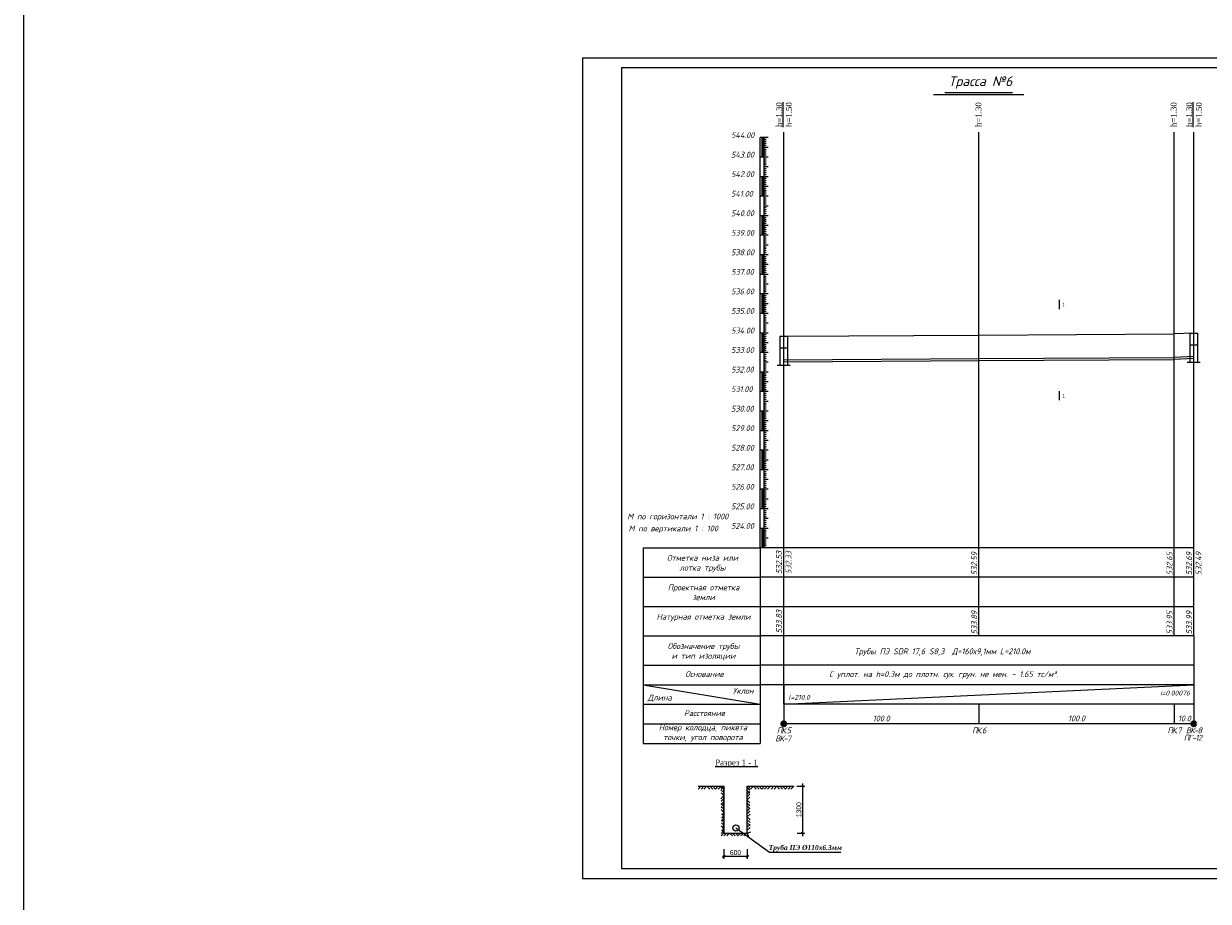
# Model space of a CAD drawing. Extents: x 0 to 361260, y 0 to 4201817.
# Tile 67 of 256: x 359863 to 360470, y 4196096 to 4196546. Entities that reach past the tile are written whole.
import ezdxf

# ---------------------------------------------------------------- set-up
doc = ezdxf.new("R2010")
doc.units = 0
doc.header["$LTSCALE"] = 0.5
doc.header["$MEASUREMENT"] = 0
for name, color, linetype in [('(0)', 7, 'Continuous'), ('_PP_TAB', 7, 'Continuous'), ('Layer6', 28, 'Continuous'), ('TXT', 7, 'Continuous'), ('Водопровод 10', 7, 'Continuous')]:
    doc.layers.add(name, color=color, linetype=linetype)
doc.styles.add('Arial Gyr', font='arial.ttf')
doc.styles.add('IsoK', font='isocpeui.ttf')
doc.styles.add('TIMES', font='times.ttf')
doc.styles.add('TimesNew', font='times.ttf', dxfattribs={"height": 2.5})

# ---------------------------------------------------------------- blocks, each defined once
blk = doc.blocks.new('_Oblique')
at = {"color": 0, "linetype": 'ByBlock', "lineweight": -2}
blk.add_line((-0.5, -0.5), (0.5, 0.5), dxfattribs=at)

msp = doc.modelspace()

# ---------------------------------------------------------------- linework, layer by layer
at = {"layer": '(0)', "ltscale": 2}
for p in [(360352.572, 4196386.188), (360462.572, 4196387.188)]:
    msp.add_line(p, (360452.572, 4196386.788), dxfattribs=at)
msp.add_lwpolyline([(359863.314, 4201816.993), (361260.315, 4201816.993), (361260.315, 4192735.673), (359863.314, 4192735.673)], close=True, dxfattribs=at)
at = {"ltscale": 2}
for p, q in [((360149.526, 4196528.167), (360776.215, 4196528.167)), ((360149.526, 4196528.167), (360149.526, 4196108.167)), ((360169.526, 4196523.167), (360771.344, 4196523.167)), ((360169.526, 4196523.167), (360169.526, 4196113.167)), ((360169.526, 4196113.167), (360771.344, 4196113.167)), ((360149.526, 4196108.167), (360776.215, 4196108.167))]:
    msp.add_line(p, q, dxfattribs=at)
at = {"color": 7}
for p, q in [((360329.312, 4196509.422), (360375.586, 4196509.422)), ((360335, 4196510.422), (360369.759, 4196510.422))]:
    msp.add_line(p, q, dxfattribs=at)
at = {"color": 132, "lineweight": 20, "ltscale": 0.13, "true_color": 0x00c2c2}
for p, q in [((360252.572, 4196197.288), (360252.572, 4196490.017)), ((360352.572, 4196232.288), (360352.572, 4196490.017)), ((360452.572, 4196232.288), (360452.572, 4196490.017)), ((360462.572, 4196232.288), (360462.572, 4196490.017)), ((360180.572, 4196277.288), (360180.572, 4196177.288)), ((360180.572, 4196277.288), (360240.572, 4196277.288)), ((360252.572, 4196277.288), (360240.572, 4196277.288)), ((360240.572, 4196277.288), (360240.572, 4196177.288)), ((360462.572, 4196277.288), (360252.572, 4196277.288)), ((360180.572, 4196262.288), (360240.572, 4196262.288)), ((360252.572, 4196262.288), (360240.572, 4196262.288)), ((360462.572, 4196262.288), (360252.572, 4196262.288)), ((360180.572, 4196247.288), (360252.572, 4196247.288)), ((360252.572, 4196247.288), (360462.572, 4196247.288)), ((360180.572, 4196232.288), (360240.572, 4196232.288)), ((360252.572, 4196232.288), (360240.572, 4196232.288)), ((360462.572, 4196232.288), (360252.572, 4196232.288)), ((360462.572, 4196232.288), (360462.572, 4196197.288)), ((360180.572, 4196217.288), (360240.572, 4196217.288)), ((360252.572, 4196217.288), (360240.572, 4196217.288)), ((360462.572, 4196217.288), (360252.572, 4196217.288)), ((360180.572, 4196207.288), (360240.572, 4196207.288)), ((360180.572, 4196207.288), (360240.572, 4196197.288)), ((360252.572, 4196207.288), (360240.572, 4196207.288)), ((360462.572, 4196207.288), (360252.572, 4196207.288)), ((360252.572, 4196207.288), (360252.572, 4196187.288)), ((360252.572, 4196197.288), (360462.572, 4196207.288)), ((360180.572, 4196197.288), (360240.572, 4196197.288)), ((360462.572, 4196197.288), (360252.572, 4196197.288)), ((360252.572, 4196197.288), (360252.572, 4196187.288)), ((360352.572, 4196197.288), (360352.572, 4196187.288)), ((360452.572, 4196197.288), (360452.572, 4196187.288)), ((360462.572, 4196197.288), (360462.572, 4196187.288)), ((360180.572, 4196187.288), (360240.572, 4196187.288)), ((360462.572, 4196187.288), (360252.572, 4196187.288)), ((360180.572, 4196177.288), (360240.572, 4196177.288))]:
    msp.add_line(p, q, dxfattribs=at)
at = {"linetype": 'Continuous'}
msp.add_line((360242.572, 4196373.288), (360242.572, 4196374.188), dxfattribs=at)
at = {"color": 4, "lineweight": 20, "ltscale": 0.13}
msp.add_line((360180.572, 4196187.288), (360240.572, 4196187.288), dxfattribs=at)
at = {"lineweight": 15, "ltscale": 0.5}
for p, q in [((360261.528, 4196155.789), (360262.778, 4196154.99)), ((360262.193, 4196156.774), (360262.193, 4196129.849)), ((360259.291, 4196155.346), (360263.443, 4196155.346)), ((360259.38, 4196131.346), (360263.443, 4196131.346)), ((360261.5, 4196131.789), (360262.75, 4196130.99)), ((360221.883, 4196123.182), (360221.883, 4196118.263)), ((360233.883, 4196123.182), (360233.883, 4196118.263))]:
    msp.add_line(p, q, dxfattribs=at)
at = {"ltscale": 0.5}
for p, q in [((360210.149, 4196155.351), (360208.73, 4196153.907)), ((360208.806, 4196155.346), (360221.883, 4196155.346)), ((360211.64, 4196155.351), (360210.221, 4196153.907)), ((360213.064, 4196155.346), (360211.712, 4196153.907)), ((360213.276, 4196155.351), (360214.695, 4196153.907)), ((360214.767, 4196155.351), (360216.186, 4196153.907)), ((360216.258, 4196155.351), (360217.677, 4196153.907)), ((360218.968, 4196155.351), (360217.549, 4196153.907)), ((360220.459, 4196155.351), (360219.04, 4196153.907)), ((360221.883, 4196153.622), (360220.418, 4196155.019)), ((360221.927, 4196150.648), (360220.426, 4196148.935)), ((360221.905, 4196152.131), (360220.441, 4196153.528)), ((360221.927, 4196150.64), (360220.463, 4196152.037)), ((360221.883, 4196155.346), (360220.531, 4196153.907)), ((360221.883, 4196155.346), (360221.883, 4196131.346)), ((360233.896, 4196155.346), (360245.714, 4196155.346)), ((360233.896, 4196154.713), (360235.222, 4196153.418)), ((360233.896, 4196153.226), (360235.227, 4196151.927)), ((360233.896, 4196151.338), (360235.267, 4196152.693)), ((360233.896, 4196149.842), (360235.271, 4196151.202)), ((360233.896, 4196148.346), (360235.276, 4196149.711)), ((360235.557, 4196155.346), (360234.138, 4196153.902)), ((360237.048, 4196155.346), (360235.629, 4196153.902)), ((360237.039, 4196155.346), (360238.458, 4196153.902)), ((360238.531, 4196155.346), (360239.95, 4196153.902)), ((360240.022, 4196155.346), (360241.441, 4196153.902)), ((360242.731, 4196155.346), (360241.312, 4196153.902)), ((360244.222, 4196155.346), (360242.804, 4196153.902)), ((360245.714, 4196155.346), (360244.295, 4196153.902)), ((360245.883, 4196155.346), (360257.701, 4196155.346)), ((360247.544, 4196155.346), (360246.125, 4196153.902)), ((360249.035, 4196155.346), (360247.616, 4196153.902)), ((360249.026, 4196155.346), (360250.445, 4196153.902)), ((360250.518, 4196155.346), (360251.937, 4196153.902)), ((360252.009, 4196155.346), (360253.428, 4196153.902)), ((360254.718, 4196155.346), (360253.299, 4196153.902)), ((360256.209, 4196155.346), (360254.79, 4196153.902)), ((360257.701, 4196155.346), (360256.282, 4196153.902)), ((360221.883, 4196149.09), (360220.527, 4196147.717)), ((360221.883, 4196147.577), (360220.549, 4196146.226)), ((360221.883, 4196145.069), (360220.549, 4196146.226)), ((360221.883, 4196143.61), (360220.569, 4196144.864)), ((360221.883, 4196141.975), (360220.591, 4196143.373)), ((360233.837, 4196148.296), (360233.841, 4196148.292)), ((360233.837, 4196148.287), (360233.841, 4196148.292)), ((360233.896, 4196148.238), (360235.285, 4196146.882)), ((360233.896, 4196146.751), (360235.29, 4196145.39)), ((360233.896, 4196145.265), (360235.294, 4196143.899)), ((360233.896, 4196142.645), (360235.294, 4196144.028)), ((360221.883, 4196141.975), (360220.62, 4196140.548)), ((360221.883, 4196140.304), (360220.629, 4196139.057)), ((360221.883, 4196138.804), (360220.638, 4196137.565)), ((360221.883, 4196136.92), (360220.677, 4196138.07)), ((360233.882, 4196138.131), (360235.343, 4196136.729)), ((360233.896, 4196141.15), (360235.299, 4196142.537)), ((360233.896, 4196139.622), (360235.303, 4196141.045)), ((360233.896, 4196139.622), (360235.325, 4196138.22)), ((360221.883, 4196132.516), (360220.46, 4196131.076)), ((360221.887, 4196131.351), (360220.468, 4196129.907)), ((360221.883, 4196135.45), (360220.7, 4196136.579)), ((360221.883, 4196133.754), (360220.722, 4196135.088)), ((360221.883, 4196133.754), (360220.763, 4196132.259)), ((360221.883, 4196131.346), (360233.883, 4196131.346)), ((360223.379, 4196131.351), (360221.96, 4196129.907)), ((360224.87, 4196131.351), (360223.451, 4196129.907)), ((360224.861, 4196131.351), (360226.28, 4196129.907)), ((360226.353, 4196131.351), (360227.771, 4196129.907)), ((360227.844, 4196131.351), (360229.263, 4196129.907)), ((360228.079, 4196134.006), (360245.306, 4196121.511)), ((360230.553, 4196131.351), (360229.134, 4196129.907)), ((360232.044, 4196131.351), (360230.625, 4196129.907)), ((360233.535, 4196131.351), (360232.117, 4196129.907)), ((360233.873, 4196134.319), (360235.312, 4196135.742)), ((360233.877, 4196132.828), (360235.317, 4196134.251)), ((360233.877, 4196131.344), (360235.804, 4196131.965)), ((360233.881, 4196131.352), (360234.535, 4196129.436)), ((360233.9, 4196136.64), (360235.361, 4196135.238)), ((360221.258, 4196119.513), (360234.508, 4196119.513)), ((360221.883, 4196123.182), (360221.883, 4196118.263)), ((360233.883, 4196123.182), (360233.883, 4196118.263)), ((360245.306, 4196121.511), (360281.893, 4196121.511))]:
    msp.add_line(p, q, dxfattribs=at)
at = {"linetype": 'Continuous', "lineweight": 5}
for p, q in [((360221.883, 4196131.346), (360221.883, 4196155.346)), ((360233.896, 4196131.35), (360233.896, 4196155.346))]:
    msp.add_line(p, q, dxfattribs=at)
at = {"color": 0, "lineweight": 15, "ltscale": 0.5}
msp.add_circle((360228.079, 4196134.006), 1.587, dxfattribs=at)
at = {"layer": '_PP_TAB', "color": 0, "ltscale": 10}
msp.add_line((360252.572, 4196385.588), (360352.572, 4196386.188), dxfattribs=at)
at = {"layer": '_PP_TAB', "ltscale": 5000}
for p, q in [((360460.572, 4196387.188), (360460.572, 4196372.188)), ((360460.572, 4196387.188), (360464.572, 4196387.188)), ((360464.572, 4196387.188), (360464.572, 4196372.188)), ((360250.572, 4196385.588), (360250.572, 4196370.588)), ((360250.572, 4196385.588), (360254.572, 4196385.588)), ((360254.572, 4196385.588), (360254.572, 4196370.588)), ((360460.572, 4196381.291), (360464.572, 4196381.291)), ((360250.572, 4196379.691), (360254.572, 4196379.691)), ((360255.892, 4196370.588), (360249.253, 4196370.588)), ((360465.892, 4196372.188), (360459.253, 4196372.188))]:
    msp.add_line(p, q, dxfattribs=at)
at = {"layer": '_PP_TAB', "color": 176, "lineweight": 25, "ltscale": 5000}
for p, q in [((360252.572, 4196373.588), (360352.572, 4196374.188)), ((360352.572, 4196374.188), (360452.572, 4196374.788)), ((360462.572, 4196375.188), (360452.572, 4196374.788)), ((360462.572, 4196374.188), (360452.572, 4196373.788)), ((360252.572, 4196372.588), (360352.572, 4196373.188)), ((360352.572, 4196373.188), (360452.572, 4196373.788))]:
    msp.add_line(p, q, dxfattribs=at)
at = {"layer": 'TXT'}
for p, q in [((360240.572, 4196277.288), (360240.572, 4196487.288)), ((360242.572, 4196487.288), (360240.572, 4196487.288)), ((360241.372, 4196487.288), (360241.372, 4196477.288)), ((360241.572, 4196487.288), (360241.572, 4196477.288)), ((360241.772, 4196487.288), (360241.772, 4196477.288)), ((360242.572, 4196277.288), (360242.572, 4196487.288)), ((360244.572, 4196487.288), (360242.572, 4196487.288)), ((360243.572, 4196486.288), (360242.572, 4196486.288)), ((360243.572, 4196485.288), (360242.572, 4196485.288)), ((360243.572, 4196484.288), (360242.572, 4196484.288)), ((360243.572, 4196483.288), (360242.572, 4196483.288)), ((360242.572, 4196477.288), (360240.572, 4196477.288)), ((360244.572, 4196482.288), (360242.572, 4196482.288)), ((360243.572, 4196481.288), (360242.572, 4196481.288)), ((360243.572, 4196480.288), (360242.572, 4196480.288)), ((360243.572, 4196479.288), (360242.572, 4196479.288)), ((360243.572, 4196478.288), (360242.572, 4196478.288)), ((360244.572, 4196477.288), (360242.572, 4196477.288)), ((360243.572, 4196476.288), (360242.572, 4196476.288)), ((360243.572, 4196475.288), (360242.572, 4196475.288)), ((360243.572, 4196474.288), (360242.572, 4196474.288)), ((360243.572, 4196473.288), (360242.572, 4196473.288)), ((360244.572, 4196472.288), (360242.572, 4196472.288)), ((360243.572, 4196471.288), (360242.572, 4196471.288)), ((360242.572, 4196467.288), (360240.572, 4196467.288)), ((360242.572, 4196467.288), (360240.572, 4196467.288)), ((360241.372, 4196467.288), (360241.372, 4196457.288)), ((360241.572, 4196467.288), (360241.572, 4196457.288)), ((360241.772, 4196467.288), (360241.772, 4196457.288)), ((360243.572, 4196470.288), (360242.572, 4196470.288)), ((360243.572, 4196469.288), (360242.572, 4196469.288)), ((360243.572, 4196468.288), (360242.572, 4196468.288)), ((360244.572, 4196467.288), (360242.572, 4196467.288)), ((360244.572, 4196467.288), (360242.572, 4196467.288)), ((360243.572, 4196466.288), (360242.572, 4196466.288)), ((360243.572, 4196465.288), (360242.572, 4196465.288)), ((360243.572, 4196464.288), (360242.572, 4196464.288)), ((360243.572, 4196463.288), (360242.572, 4196463.288)), ((360244.572, 4196462.288), (360242.572, 4196462.288)), ((360243.572, 4196461.288), (360242.572, 4196461.288)), ((360243.572, 4196460.288), (360242.572, 4196460.288)), ((360243.572, 4196459.288), (360242.572, 4196459.288)), ((360242.572, 4196457.288), (360240.572, 4196457.288)), ((360243.572, 4196458.288), (360242.572, 4196458.288)), ((360244.572, 4196457.288), (360242.572, 4196457.288)), ((360243.572, 4196456.288), (360242.572, 4196456.288)), ((360243.572, 4196455.288), (360242.572, 4196455.288)), ((360243.572, 4196454.288), (360242.572, 4196454.288)), ((360243.572, 4196453.288), (360242.572, 4196453.288)), ((360242.572, 4196447.288), (360240.572, 4196447.288)), ((360241.372, 4196447.288), (360241.372, 4196437.288)), ((360241.572, 4196447.288), (360241.572, 4196437.288)), ((360241.772, 4196447.288), (360241.772, 4196437.288)), ((360244.572, 4196452.288), (360242.572, 4196452.288)), ((360243.572, 4196451.288), (360242.572, 4196451.288)), ((360243.572, 4196450.288), (360242.572, 4196450.288)), ((360243.572, 4196449.288), (360242.572, 4196449.288)), ((360243.572, 4196448.288), (360242.572, 4196448.288)), ((360244.572, 4196447.288), (360242.572, 4196447.288)), ((360243.572, 4196446.288), (360242.572, 4196446.288)), ((360243.572, 4196445.288), (360242.572, 4196445.288)), ((360243.572, 4196444.288), (360242.572, 4196444.288)), ((360243.572, 4196443.288), (360242.572, 4196443.288)), ((360244.572, 4196442.288), (360242.572, 4196442.288)), ((360243.572, 4196441.288), (360242.572, 4196441.288)), ((360242.572, 4196437.288), (360240.572, 4196437.288)), ((360243.572, 4196440.288), (360242.572, 4196440.288)), ((360243.572, 4196439.288), (360242.572, 4196439.288)), ((360243.572, 4196438.288), (360242.572, 4196438.288)), ((360244.572, 4196437.288), (360242.572, 4196437.288)), ((360243.572, 4196436.288), (360242.572, 4196436.288)), ((360243.572, 4196435.288), (360242.572, 4196435.288)), ((360243.572, 4196434.288), (360242.572, 4196434.288)), ((360243.572, 4196433.288), (360242.572, 4196433.288)), ((360244.572, 4196432.288), (360242.572, 4196432.288)), ((360243.572, 4196431.288), (360242.572, 4196431.288)), ((360243.572, 4196430.288), (360242.572, 4196430.288)), ((360243.572, 4196429.288), (360242.572, 4196429.288)), ((360242.572, 4196427.288), (360240.572, 4196427.288)), ((360241.372, 4196427.288), (360241.372, 4196417.288)), ((360241.572, 4196427.288), (360241.572, 4196417.288)), ((360241.772, 4196427.288), (360241.772, 4196417.288)), ((360243.572, 4196428.288), (360242.572, 4196428.288)), ((360244.572, 4196427.288), (360242.572, 4196427.288)), ((360243.572, 4196426.288), (360242.572, 4196426.288)), ((360243.572, 4196425.288), (360242.572, 4196425.288)), ((360243.572, 4196424.288), (360242.572, 4196424.288)), ((360243.572, 4196423.288), (360242.572, 4196423.288)), ((360242.572, 4196417.288), (360240.572, 4196417.288)), ((360244.572, 4196422.288), (360242.572, 4196422.288)), ((360243.572, 4196421.288), (360242.572, 4196421.288)), ((360243.572, 4196420.288), (360242.572, 4196420.288)), ((360243.572, 4196419.288), (360242.572, 4196419.288)), ((360243.572, 4196418.288), (360242.572, 4196418.288)), ((360244.572, 4196417.288), (360242.572, 4196417.288)), ((360243.572, 4196416.288), (360242.572, 4196416.288)), ((360243.572, 4196415.288), (360242.572, 4196415.288)), ((360243.572, 4196414.288), (360242.572, 4196414.288)), ((360243.572, 4196413.288), (360242.572, 4196413.288)), ((360244.572, 4196412.288), (360242.572, 4196412.288)), ((360243.572, 4196411.288), (360242.572, 4196411.288)), ((360242.572, 4196407.288), (360240.572, 4196407.288)), ((360241.372, 4196407.288), (360241.372, 4196397.288)), ((360241.572, 4196407.288), (360241.572, 4196397.288)), ((360241.772, 4196407.288), (360241.772, 4196397.288)), ((360243.572, 4196410.288), (360242.572, 4196410.288)), ((360243.572, 4196409.288), (360242.572, 4196409.288)), ((360243.572, 4196408.288), (360242.572, 4196408.288)), ((360244.572, 4196407.288), (360242.572, 4196407.288)), ((360243.572, 4196406.288), (360242.572, 4196406.288)), ((360243.572, 4196405.288), (360242.572, 4196405.288)), ((360243.572, 4196404.288), (360242.572, 4196404.288)), ((360243.572, 4196403.288), (360242.572, 4196403.288)), ((360244.572, 4196402.288), (360242.572, 4196402.288)), ((360243.572, 4196401.288), (360242.572, 4196401.288)), ((360243.572, 4196400.288), (360242.572, 4196400.288)), ((360243.572, 4196399.288), (360242.572, 4196399.288)), ((360243.572, 4196398.288), (360242.572, 4196398.288)), ((360242.572, 4196397.288), (360240.572, 4196397.288)), ((360244.572, 4196397.288), (360242.572, 4196397.288)), ((360243.572, 4196396.288), (360242.572, 4196396.288)), ((360243.572, 4196395.288), (360242.572, 4196395.288)), ((360243.572, 4196394.288), (360242.572, 4196394.288)), ((360243.572, 4196393.288), (360242.572, 4196393.288)), ((360244.572, 4196392.288), (360242.572, 4196392.288)), ((360242.572, 4196387.288), (360240.572, 4196387.288)), ((360241.372, 4196387.288), (360241.372, 4196377.288)), ((360241.572, 4196387.288), (360241.572, 4196377.288)), ((360241.772, 4196387.288), (360241.772, 4196377.288)), ((360243.572, 4196391.288), (360242.572, 4196391.288)), ((360243.572, 4196390.288), (360242.572, 4196390.288)), ((360243.572, 4196389.288), (360242.572, 4196389.288)), ((360243.572, 4196388.288), (360242.572, 4196388.288)), ((360244.572, 4196387.288), (360242.572, 4196387.288)), ((360243.572, 4196386.288), (360242.572, 4196386.288)), ((360243.572, 4196385.288), (360242.572, 4196385.288)), ((360243.572, 4196384.288), (360242.572, 4196384.288)), ((360243.572, 4196383.288), (360242.572, 4196383.288)), ((360244.572, 4196382.288), (360242.572, 4196382.288)), ((360243.572, 4196381.288), (360242.572, 4196381.288)), ((360243.572, 4196380.288), (360242.572, 4196380.288)), ((360242.572, 4196377.288), (360240.572, 4196377.288)), ((360243.572, 4196379.288), (360242.572, 4196379.288)), ((360243.572, 4196378.288), (360242.572, 4196378.288)), ((360244.572, 4196377.288), (360242.572, 4196377.288)), ((360243.572, 4196376.288), (360242.572, 4196376.288)), ((360243.572, 4196375.288), (360242.572, 4196375.288)), ((360243.572, 4196374.288), (360242.572, 4196374.288)), ((360243.572, 4196373.288), (360242.572, 4196373.288)), ((360244.572, 4196372.288), (360242.572, 4196372.288)), ((360243.572, 4196371.288), (360242.572, 4196371.288)), ((360243.572, 4196370.288), (360242.572, 4196370.288)), ((360243.572, 4196369.288), (360242.572, 4196369.288)), ((360243.572, 4196368.288), (360242.572, 4196368.288)), ((360242.572, 4196367.288), (360240.572, 4196367.288)), ((360241.372, 4196367.288), (360241.372, 4196357.288)), ((360241.572, 4196367.288), (360241.572, 4196357.288)), ((360241.772, 4196367.288), (360241.772, 4196357.288)), ((360244.572, 4196367.288), (360242.572, 4196367.288)), ((360243.572, 4196366.288), (360242.572, 4196366.288)), ((360243.572, 4196365.288), (360242.572, 4196365.288)), ((360243.572, 4196364.288), (360242.572, 4196364.288)), ((360243.572, 4196363.288), (360242.572, 4196363.288)), ((360244.572, 4196362.288), (360242.572, 4196362.288)), ((360242.572, 4196357.288), (360240.572, 4196357.288)), ((360243.572, 4196361.288), (360242.572, 4196361.288)), ((360243.572, 4196360.288), (360242.572, 4196360.288)), ((360243.572, 4196359.288), (360242.572, 4196359.288)), ((360243.572, 4196358.288), (360242.572, 4196358.288)), ((360244.572, 4196357.288), (360242.572, 4196357.288)), ((360243.572, 4196356.288), (360242.572, 4196356.288)), ((360243.572, 4196355.288), (360242.572, 4196355.288)), ((360243.572, 4196354.288), (360242.572, 4196354.288)), ((360243.572, 4196353.288), (360242.572, 4196353.288)), ((360244.572, 4196352.288), (360242.572, 4196352.288)), ((360243.572, 4196351.288), (360242.572, 4196351.288)), ((360243.572, 4196350.288), (360242.572, 4196350.288)), ((360242.572, 4196347.288), (360240.572, 4196347.288)), ((360241.372, 4196347.288), (360241.372, 4196337.288)), ((360241.572, 4196347.288), (360241.572, 4196337.288)), ((360241.772, 4196347.288), (360241.772, 4196337.288)), ((360243.572, 4196349.288), (360242.572, 4196349.288)), ((360243.572, 4196348.288), (360242.572, 4196348.288)), ((360244.572, 4196347.288), (360242.572, 4196347.288)), ((360243.572, 4196346.288), (360242.572, 4196346.288)), ((360243.572, 4196345.288), (360242.572, 4196345.288)), ((360243.572, 4196344.288), (360242.572, 4196344.288)), ((360243.572, 4196343.288), (360242.572, 4196343.288)), ((360244.572, 4196342.288), (360242.572, 4196342.288)), ((360243.572, 4196341.288), (360242.572, 4196341.288)), ((360243.572, 4196340.288), (360242.572, 4196340.288)), ((360243.572, 4196339.288), (360242.572, 4196339.288)), ((360243.572, 4196338.288), (360242.572, 4196338.288)), ((360242.572, 4196337.288), (360240.572, 4196337.288)), ((360244.572, 4196337.288), (360242.572, 4196337.288)), ((360243.572, 4196336.288), (360242.572, 4196336.288)), ((360243.572, 4196335.288), (360242.572, 4196335.288)), ((360243.572, 4196334.288), (360242.572, 4196334.288)), ((360243.572, 4196333.288), (360242.572, 4196333.288)), ((360244.572, 4196332.288), (360242.572, 4196332.288)), ((360242.572, 4196327.288), (360240.572, 4196327.288)), ((360242.572, 4196327.288), (360240.572, 4196327.288)), ((360241.372, 4196327.288), (360241.372, 4196317.288)), ((360241.572, 4196327.288), (360241.572, 4196317.288)), ((360241.772, 4196327.288), (360241.772, 4196317.288)), ((360243.572, 4196331.288), (360242.572, 4196331.288)), ((360243.572, 4196330.288), (360242.572, 4196330.288)), ((360243.572, 4196329.288), (360242.572, 4196329.288)), ((360243.572, 4196328.288), (360242.572, 4196328.288)), ((360244.572, 4196327.288), (360242.572, 4196327.288)), ((360244.572, 4196327.288), (360242.572, 4196327.288)), ((360243.572, 4196326.288), (360242.572, 4196326.288)), ((360243.572, 4196325.288), (360242.572, 4196325.288)), ((360243.572, 4196324.288), (360242.572, 4196324.288)), ((360243.572, 4196323.288), (360242.572, 4196323.288)), ((360244.572, 4196322.288), (360242.572, 4196322.288)), ((360243.572, 4196321.288), (360242.572, 4196321.288)), ((360243.572, 4196320.288), (360242.572, 4196320.288)), ((360243.572, 4196319.288), (360242.572, 4196319.288)), ((360242.572, 4196317.288), (360240.572, 4196317.288)), ((360243.572, 4196318.288), (360242.572, 4196318.288)), ((360244.572, 4196317.288), (360242.572, 4196317.288)), ((360244.572, 4196317.288), (360242.572, 4196317.288)), ((360243.572, 4196316.288), (360242.572, 4196316.288)), ((360243.572, 4196315.288), (360242.572, 4196315.288)), ((360243.572, 4196314.288), (360242.572, 4196314.288)), ((360243.572, 4196313.288), (360242.572, 4196313.288)), ((360242.572, 4196307.288), (360240.572, 4196307.288)), ((360241.372, 4196307.288), (360241.372, 4196297.288)), ((360241.572, 4196307.288), (360241.572, 4196297.288)), ((360241.772, 4196307.288), (360241.772, 4196297.288)), ((360244.572, 4196312.288), (360242.572, 4196312.288)), ((360243.572, 4196311.288), (360242.572, 4196311.288)), ((360243.572, 4196310.288), (360242.572, 4196310.288)), ((360243.572, 4196309.288), (360242.572, 4196309.288)), ((360243.572, 4196308.288), (360242.572, 4196308.288)), ((360244.572, 4196307.288), (360242.572, 4196307.288)), ((360244.572, 4196307.288), (360242.572, 4196307.288)), ((360243.572, 4196306.288), (360242.572, 4196306.288)), ((360243.572, 4196305.288), (360242.572, 4196305.288)), ((360243.572, 4196304.288), (360242.572, 4196304.288)), ((360243.572, 4196303.288), (360242.572, 4196303.288)), ((360244.572, 4196302.288), (360242.572, 4196302.288)), ((360243.572, 4196301.288), (360242.572, 4196301.288)), ((360242.572, 4196297.288), (360240.572, 4196297.288)), ((360243.572, 4196300.288), (360242.572, 4196300.288)), ((360243.572, 4196299.288), (360242.572, 4196299.288)), ((360243.572, 4196298.288), (360242.572, 4196298.288)), ((360244.572, 4196297.288), (360242.572, 4196297.288)), ((360244.572, 4196297.288), (360242.572, 4196297.288)), ((360243.572, 4196296.288), (360242.572, 4196296.288)), ((360243.572, 4196295.288), (360242.572, 4196295.288)), ((360243.572, 4196294.288), (360242.572, 4196294.288)), ((360243.572, 4196293.288), (360242.572, 4196293.288)), ((360244.572, 4196292.288), (360242.572, 4196292.288)), ((360243.572, 4196291.288), (360242.572, 4196291.288)), ((360243.572, 4196290.288), (360242.572, 4196290.288)), ((360243.572, 4196289.288), (360242.572, 4196289.288)), ((360242.572, 4196287.288), (360240.572, 4196287.288)), ((360241.372, 4196287.288), (360241.372, 4196277.288)), ((360241.572, 4196287.288), (360241.572, 4196277.288)), ((360241.772, 4196287.288), (360241.772, 4196277.288)), ((360243.572, 4196288.288), (360242.572, 4196288.288)), ((360244.572, 4196287.288), (360242.572, 4196287.288)), ((360243.572, 4196286.288), (360242.572, 4196286.288)), ((360243.572, 4196285.288), (360242.572, 4196285.288)), ((360243.572, 4196284.288), (360242.572, 4196284.288)), ((360243.572, 4196283.288), (360242.572, 4196283.288)), ((360244.572, 4196282.288), (360242.572, 4196282.288)), ((360243.572, 4196281.288), (360242.572, 4196281.288)), ((360243.572, 4196280.288), (360242.572, 4196280.288)), ((360243.572, 4196279.288), (360242.572, 4196279.288)), ((360243.572, 4196278.288), (360242.572, 4196278.288))]:
    msp.add_line(p, q, dxfattribs=at)
at = {"layer": 'Водопровод 10', "color": 0, "linetype": 'Continuous', "lineweight": -2}
for p, q in [((360393.682, 4196404.251, -909.055), (360393.682, 4196399.547, -909.055)), ((360393.682, 4196357.603, -909.055), (360393.682, 4196352.899, -909.055))]:
    msp.add_line(p, q, dxfattribs=at)

# ---------------------------------------------------------------- block references
at = {"lineweight": 15, "ltscale": 0.5, "xscale": 1.25, "yscale": 1.25, "zscale": 1.25}
msp.add_blockref('_Oblique', (360221.883, 4196119.513), dxfattribs=at)
at = {"lineweight": 15, "ltscale": 0.5, "xscale": 1.25, "yscale": 1.25, "zscale": 1.25, "rotation": 180}
msp.add_blockref('_Oblique', (360233.883, 4196119.513), dxfattribs=at)

# ---------------------------------------------------------------- texts
at = {"color": 0, "linetype": 'Continuous', "lineweight": 30, "style": 'IsoK'}
for s, p in [('544.00', (360225.599, 4196487.062, -909.055)), ('543.00', (360225.599, 4196477.062, -909.055)), ('542.00', (360225.599, 4196467.062, -909.055)), ('541.00', (360225.599, 4196457.062, -909.055)), ('540.00', (360225.599, 4196447.062, -909.055)), ('539.00', (360225.599, 4196437.062, -909.055)), ('538.00', (360225.599, 4196427.062, -909.055)), ('537.00', (360225.599, 4196417.062, -909.055)), ('536.00', (360225.599, 4196407.062, -909.055)), ('535.00', (360225.599, 4196397.062, -909.055)), ('534.00', (360225.599, 4196387.062, -909.055)), ('533.00', (360225.599, 4196377.062, -909.055)), ('532.00', (360225.599, 4196367.062, -909.055)), ('531.00', (360225.599, 4196357.062, -909.055)), ('530.00', (360225.599, 4196347.062, -909.055)), ('529.00', (360225.599, 4196337.062, -909.055)), ('528.00', (360225.599, 4196327.062, -909.055)), ('527.00', (360225.599, 4196317.062, -909.055)), ('526.00', (360225.599, 4196307.062, -909.055)), ('525.00', (360225.599, 4196297.062, -909.055)), ('524.00', (360225.599, 4196287.062, -909.055))]:
    msp.add_text(s, height=3, dxfattribs=at).set_placement(p)
at = {"linetype": 'Continuous', "lineweight": 30, "style": 'IsoK'}
for s, p in [('532.53', (360251.637, 4196263.96, -899.224)), ('532.33', (360256.508, 4196263.96, -899.224)), ('532.59', (360351.637, 4196263.331, -899.224)), ('532.65', (360451.637, 4196263.331, -899.224)), ('532.69', (360461.637, 4196263.331, -899.224)), ('532.49', (360466.508, 4196263.331, -899.224)), ('533.83', (360251.663, 4196233.588, -902.841)), ('533.89', (360351.663, 4196233.073, -902.841)), ('533.95', (360451.663, 4196233.073, -902.841)), ('533.99', (360461.663, 4196233.073, -902.841))]:
    msp.add_text(s, height=3, rotation=90, dxfattribs=at).set_placement(p)
at = {"lineweight": 30, "ltscale": 0.13, "char_height": 3, "width": 16.68843, "attachment_point": 5, "rotation": 90}
for insert in [(360352.312, 4196499.028), (360452.312, 4196499.028)]:
    msp.add_mtext('{\\fTimes New Roman|b0|i0|c204|p18;h=1.30}', dxfattribs=dict(at, insert=insert))
at = {"lineweight": 30, "ltscale": 0.13, "char_height": 3}
for s, insert, width, attachment_point in [('{\\fISOCPEUR|b0|i1|c204|p34;М\\fISOCPEUR|b0|i1|c0|p34; \\fISOCPEUR|b0|i1|c204|p34;по\\fISOCPEUR|b0|i1|c0|p34; \\fISOCPEUR|b0|i1|c204|p34;горизонтали\\fISOCPEUR|b0|i1|c0|p34; 1 : 1000\\fTimes New Roman|b0|i0|c204|p18; }', (360198.311, 4196292.996), 56.84607, 5), ('{\\fISOCPEUR|b0|i1|c204|p34;М\\fISOCPEUR|b0|i1|c0|p34; \\fISOCPEUR|b0|i1|c204|p34;по\\fISOCPEUR|b0|i1|c0|p34; \\fISOCPEUR|b0|i1|c204|p34;вертикали\\fISOCPEUR|b0|i1|c0|p34; 1 : 100}', (360195.986, 4196286.866), 50.2234, 5), ('{\\fISOCPEUR|b0|i1|c204|p34;Отметка\\fISOCPEUR|b0|i1|c0|p34; \\fISOCPEUR|b0|i1|c204|p34;низа\\fISOCPEUR|b0|i1|c0|p34; \\fISOCPEUR|b0|i1|c204|p34;или\\fISOCPEUR|b0|i1|c0|p34; \\P\\fISOCPEUR|b0|i1|c204|p34;лотка\\fISOCPEUR|b0|i1|c0|p34; \\fISOCPEUR|b0|i1|c204|p34;трубы}', (360210.97, 4196269.279), 47.55856, 5), ('{\\fISOCPEUR|b0|i1|c204|p34;Проектная\\fISOCPEUR|b0|i1|c0|p34; \\fISOCPEUR|b0|i1|c204|p34;отметка\\fISOCPEUR|b0|i1|c0|p34; \\fISOCPEUR|b0|i1|c204|p34;земли}', (360211.492, 4196258.56), 45.79479, 2), ('{\\fISOCPEUR|b0|i1|c204|p34;Натурная\\fISOCPEUR|b0|i1|c0|p34; \\fISOCPEUR|b0|i1|c204|p34;отметка\\fISOCPEUR|b0|i1|c0|p34; \\fISOCPEUR|b0|i1|c204|p34;земли}', (360211.492, 4196243.56), 45.79479, 2), ('{\\fISOCPEUR|b0|i1|c204|p34;Обозначение\\fISOCPEUR|b0|i1|c0|p34; \\fISOCPEUR|b0|i1|c204|p34;трубы\\fISOCPEUR|b0|i1|c0|p34; \\P\\fISOCPEUR|b0|i1|c204|p34;и\\fISOCPEUR|b0|i1|c0|p34; \\fISOCPEUR|b0|i1|c204|p34;тип\\fISOCPEUR|b0|i1|c0|p34; \\fISOCPEUR|b0|i1|c204|p34;изоляции}', (360211.492, 4196228.56), 45.79479, 2), ('{\\fISOCPEUR|b0|i1|c204|p34;Основание}', (360211.938, 4196214.248), 45.79479, 2), ('{\\fISOCPEUR|b0|i1|c204|p34;Уклон}', (360231.803, 4196205.666), 11.41864, 2), ('{\\fISOCPEUR|b0|i1|c204|p34;Длина}', (360189.077, 4196202.179), 11.755, 2), ('{\\fISOCPEUR|b0|i1|c204|p34;Расстояние}', (360211.938, 4196194.248), 21.16194, 2), ('{\\fISOCPEUR|b0|i1|c204|p34;Номер\\fISOCPEUR|b0|i1|c0|p34; \\fISOCPEUR|b0|i1|c204|p34;колодца\\fISOCPEUR|b0|i1|c0|p34;, \\fISOCPEUR|b0|i1|c204|p34;пикета\\fISOCPEUR|b0|i1|c0|p34;\\P\\fISOCPEUR|b0|i1|c204|p34;точки\\fISOCPEUR|b0|i1|c0|p34;, \\fISOCPEUR|b0|i1|c204|p34;угол\\fISOCPEUR|b0|i1|c0|p34; \\fISOCPEUR|b0|i1|c204|p34;поворота}', (360211.194, 4196186.925), 48.43374, 2), ('{\\fISOCPEUR|b0|i1|c204|p34;100.0}', (360302.518, 4196190.02), 6, 5), ('{\\fISOCPEUR|b0|i1|c204|p34;100.0}', (360402.518, 4196190.02), 6, 5)]:
    msp.add_mtext(s, dxfattribs=dict(at, insert=insert, width=width, attachment_point=attachment_point))
at = {"ltscale": 0.5, "char_height": 2.53034, "attachment_point": 3, "rotation": 0.004379}
for s, insert, width in [('{\\fISOCPEUR|b0|i1|c204|p34;i=0.00076}', (360460.624, 4196204.29, -355.014), 11.68277), ('{\\fISOCPEUR|b0|i1|c204|p34;l=210.0}', (360265.957, 4196202.084), 11.91263)]:
    msp.add_mtext(s, dxfattribs=dict(at, insert=insert, width=width))
at = {"color": 0, "lineweight": 15, "insert": (360228.379, 4196168.996), "char_height": 3, "width": 20.87289, "attachment_point": 2}
msp.add_mtext('{\\fSylfaen|b0|i0|c204|p18;\\LРазрез 1 - 1}', dxfattribs=at)
at = {"color": 0, "lineweight": 30, "insert": (360260.318, 4196143.346), "char_height": 2.5, "width": 7.525, "attachment_point": 5, "rotation": 90}
msp.add_mtext('1300', dxfattribs=at)
at = {"ltscale": 0.5, "insert": (360227.883, 4196121.388), "char_height": 2.5, "attachment_point": 5}
msp.add_mtext('600', dxfattribs=at)
at = {"color": 0, "ltscale": 0.5, "insert": (360263.623, 4196123.564), "char_height": 2.5, "width": 45.13292, "attachment_point": 5}
msp.add_mtext('{\\fTimes New Roman|b1|i1|c204|p18;Труба ПЭ Ø110х6.3мм }', dxfattribs=at)
at = {"layer": 'Layer6', "color": 7, "lineweight": 5, "attachment_point": 5, "style": 'Arial Gyr'}
for s, insert, char_height, width in [('{\\fISOCPEUR|b0|i1|c204|p34;Трасса №6}', (360353.301, 4196515.482, 254.812), 5, 37.78422), ('{\\fISOCPEUR|b0|i1|c204|p34;Трубы \\C0;ПЭ\\C7; SDR 17,6 S8,3  Д=160х9,1мм L=210.0м}', (360333.881, 4196223.97, 254.812), 3, 93.88), ('{\\fISOCPEUR|b0|i1|c204|p34;С уплот. на h=0.3м до плотн. сух. грун. не мен. - 1.65 тс/м³.}', (360334.429, 4196212.288), 3, 272.94724)]:
    msp.add_mtext(s, dxfattribs=dict(at, insert=insert, char_height=char_height, width=width))
at = {"layer": 'TXT', "char_height": 3, "width": 12.33714, "attachment_point": 5, "rotation": 90}
for insert in [(360252.738, 4196499.028), (360462.738, 4196499.028)]:
    msp.add_mtext('{\\fTimes New Roman|b0|i0|c204|p18;\\Lh=1.30\\l\\Ph=1.50}', dxfattribs=dict(at, insert=insert))
at = {"layer": 'Водопровод 10', "color": 0, "style": 'TimesNew'}
for p in [(360395.201, 4196400.756, -909.055), (360395.201, 4196354.108, -909.055)]:
    msp.add_text('1', height=2.016, dxfattribs=at).set_placement(p)

# ---------------------------------------------------------------- next in the draw order: texts
at = {"color": 0, "lineweight": 20, "char_height": 3, "width": 8.62545, "attachment_point": 5, "style": 'TIMES', "bg_fill": 2}
for s, insert in [('{\\fISOCPEUR|b0|i1|c204|p34;\\T0.85;ПК.5}', (360252.52, 4196183.919, -909.055)), ('{\\fISOCPEUR|b0|i1|c204|p34;\\T0.85;ПК.6}', (360352.52, 4196183.919, -909.055)), ('{\\fISOCPEUR|b0|i1|c204|p34;\\T0.85;ВК-8}', (360462.52, 4196183.919, -909.055))]:
    msp.add_mtext(s, dxfattribs=dict(at, insert=insert))

# ---------------------------------------------------------------- next in the draw order: linework, layer by layer
at = {"linetype": 'Continuous', "lineweight": 50}
for centre in [(360252.572, 4196187.288), (360462.572, 4196187.288)]:
    msp.add_circle(centre, 1, dxfattribs=at)

# ---------------------------------------------------------------- next in the draw order: texts
at = {"lineweight": 30, "ltscale": 0.13, "insert": (360457.764, 4196190.02), "char_height": 3, "width": 6, "attachment_point": 5}
msp.add_mtext('{\\fISOCPEUR|b0|i1|c204|p34;10.0}', dxfattribs=at)
at = {"color": 0, "lineweight": 20, "insert": (360252.141, 4196179.795, -909.055), "char_height": 3, "width": 8.62545, "attachment_point": 5, "style": 'TIMES', "bg_fill": 2}
msp.add_mtext('{\\fISOCPEUR|b0|i1|c204|p34;\\T0.85;ВК-7}', dxfattribs=at)

# ---------------------------------------------------------------- next in the draw order: texts
at = {"color": 0, "lineweight": 20, "insert": (360452.52, 4196183.919, -909.055), "char_height": 3, "width": 8.62545, "attachment_point": 5, "style": 'TIMES', "bg_fill": 2}
msp.add_mtext('{\\fISOCPEUR|b0|i1|c204|p34;\\T0.85;ПК.7}', dxfattribs=at)

# ---------------------------------------------------------------- next in the draw order: texts
at = {"color": 0, "lineweight": 20, "insert": (360461.986, 4196180.126, -909.055), "char_height": 3, "width": 8.62545, "attachment_point": 5, "style": 'TIMES', "bg_fill": 2}
msp.add_mtext('{\\fISOCPEUR|b0|i1|c204|p34;\\T0.85;\\C1;ПГ-12}', dxfattribs=at)

doc.saveas('drawing.dxf')
